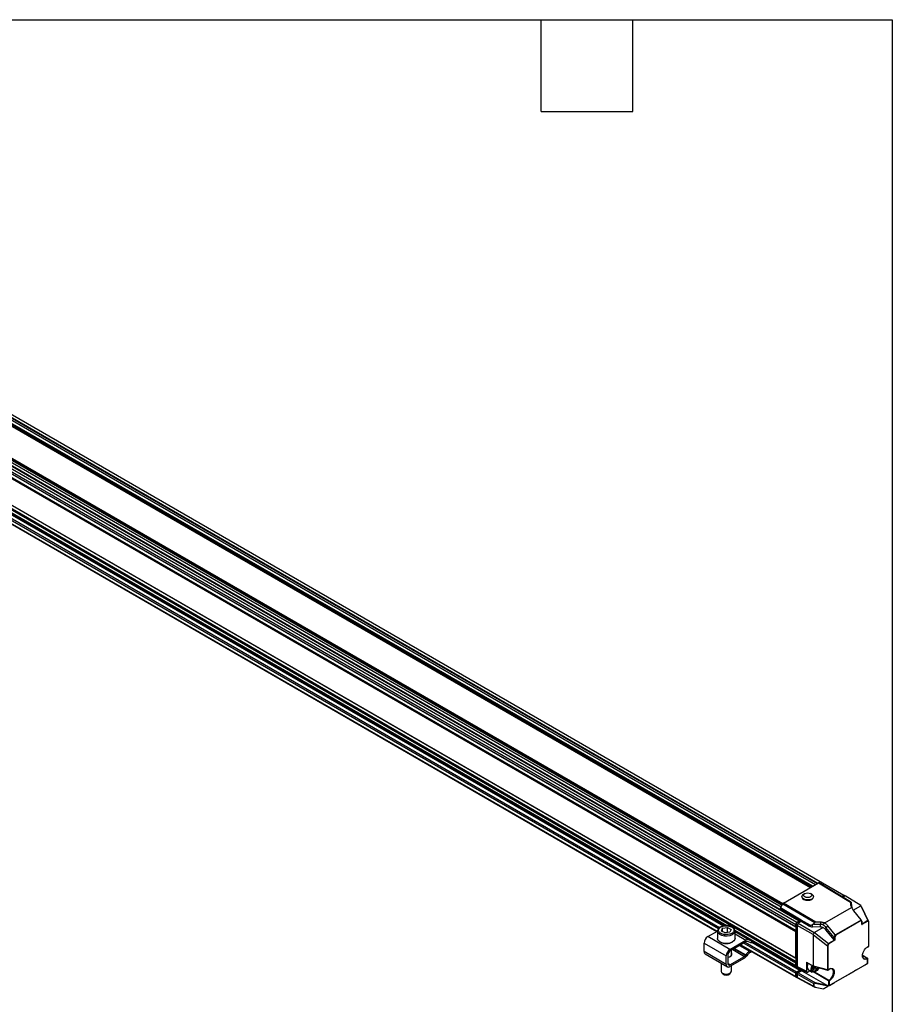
# Model space of a CAD drawing. Header units: millimetres. Extents: x 16 to 683, y 16 to 524.
# Tile 11 of 11: x 501 to 683, y 319 to 524. Entities that reach past the tile are written whole.
import ezdxf

# ---------------------------------------------------------------- set-up
doc = ezdxf.new("R2010")
doc.units = ezdxf.units.MM
doc.header["$LTSCALE"] = 2.5
doc.layers.add('TEXT', color=140, linetype='Continuous', lineweight=25)

msp = doc.modelspace()

# ---------------------------------------------------------------- linework, layer by layer
for p, q in [((379.903, 499.592), (662.746, 336.311)), ((379.725, 499.135), (662.568, 335.853)), ((379.725, 498.655), (662.568, 335.374)), ((379.725, 497.697), (662.568, 334.415)), ((379.833, 498.593), (662.614, 335.347)), ((379.833, 497.883), (662.614, 334.637)), ((379.725, 492.159), (662.568, 328.877)), ((379.725, 491.2), (662.568, 327.918)), ((379.833, 492.097), (662.614, 328.85)), ((379.833, 491.386), (662.614, 328.14)), ((404.243, 486.148), (663.271, 336.614)), ((663.314, 336.618), (404.34, 486.121)), ((419.308, 485.751), (665.621, 343.558)), ((419.308, 485.747), (665.617, 343.556)), ((419.339, 485.84), (665.713, 343.611)), ((419.462, 485.911), (665.836, 343.682)), ((419.628, 486.007), (666.002, 343.778)), ((666.028, 343.793), (419.653, 486.021)), ((422.688, 485.003), (666.663, 344.159)), ((423.163, 485.173), (667.047, 344.381)), ((390.744, 484.253), (648.205, 335.624)), ((390.761, 484.097), (647.941, 335.63)), ((425.112, 484.189), (667.17, 344.452)), ((425.759, 484.423), (672.535, 341.962)), ((391.897, 481.206), (646.148, 334.43)), ((391.961, 481.243), (646.212, 334.467)), ((392.576, 481.598), (646.489, 335.017)), ((392.884, 481.776), (646.708, 335.246)), ((394.261, 481.779), (647.516, 335.578)), ((394.331, 481.916), (647.76, 335.615)), ((413.059, 481.821), (659.513, 339.546)), ((413.11, 482.235), (659.705, 339.879)), ((413.226, 482.311), (659.767, 339.986)), ((413.391, 482.406), (659.85, 340.129)), ((659.862, 340.151), (413.417, 482.421)), ((660.01, 340.319), (667.277, 344.514)), ((667.277, 344.514), (673.899, 340.501)), ((673.933, 340.572), (667.407, 344.527)), ((667.407, 344.527), (667.892, 344.247)), ((667.892, 344.247), (672.196, 341.639)), ((664.454, 342.312), (664.213, 342.182)), ((665.858, 342.157), (665.621, 342.294)), ((672.089, 341.704), (672.535, 341.962)), ((672.144, 341.671), (672.498, 341.875)), ((672.844, 341.785), (672.389, 341.522)), ((672.749, 341.73), (672.498, 341.875)), ((672.535, 341.962), (672.663, 341.78)), ((676.049, 339.803), (672.844, 341.785)), ((659.395, 339.342), (659.88, 340.181)), ((659.88, 340.181), (666.497, 336.284)), ((666.726, 336.363), (660.01, 340.319)), ((663.832, 341.679), (663.831, 341.608)), ((666.222, 341.572), (666.223, 341.642)), ((672.196, 341.639), (673.959, 340.571)), ((673.899, 340.501), (673.943, 339.946)), ((674.097, 340.479), (673.933, 340.572)), ((673.943, 339.946), (674.153, 339.653)), ((674.097, 340.479), (674.09, 340.486)), ((674.097, 340.479), (674.153, 339.653)), ((674.485, 338.85), (676.065, 339.762)), ((676.065, 339.762), (676.049, 339.803)), ((676.23, 339.548), (676.049, 339.803)), ((676.065, 339.762), (677.563, 336.669)), ((659.35, 339.19), (663.654, 336.583)), ((659.35, 338.907), (659.35, 339.19)), ((663.699, 336.734), (659.395, 339.342)), ((668.562, 336.191), (674.16, 339.423)), ((674.574, 338.726), (676.105, 336.801)), ((676.23, 339.548), (676.268, 339.477)), ((677.759, 336.4), (676.268, 339.477)), ((662.568, 335.853), (662.746, 336.311)), ((662.568, 335.374), (662.568, 335.853)), ((662.614, 335.833), (662.782, 336.266)), ((662.877, 335.681), (662.614, 335.833)), ((662.614, 335.347), (662.614, 335.833)), ((662.746, 336.311), (663.271, 336.614)), ((662.782, 336.266), (663.332, 336.584)), ((663.045, 336.115), (662.782, 336.266)), ((663.052, 336.132), (662.874, 335.675)), ((666.197, 333.756), (662.874, 335.675)), ((662.874, 335.675), (662.874, 327.16)), ((663.654, 336.48), (663.052, 336.132)), ((663.052, 336.132), (666.371, 334.216)), ((663.332, 336.584), (663.347, 336.592)), ((663.597, 336.447), (663.347, 336.592)), ((663.654, 336.583), (665.187, 335.716)), ((663.654, 336.583), (663.654, 336.48)), ((665.187, 335.595), (663.654, 336.48)), ((665.521, 335.704), (663.699, 336.734)), ((665.187, 335.716), (665.187, 335.595)), ((666.231, 335.942), (666.042, 335.844)), ((666.042, 335.372), (666.042, 335.844)), ((666.231, 335.942), (666.497, 336.284)), ((666.231, 335.942), (667.667, 335.909)), ((667.676, 336.328), (666.726, 336.363)), ((667.676, 336.328), (667.667, 335.909)), ((667.667, 335.318), (667.667, 335.909)), ((668.808, 335.247), (669.188, 335.616)), ((670.773, 333.723), (669.188, 335.616)), ((676.116, 336.785), (670.788, 333.709)), ((676.116, 336.687), (670.85, 333.647)), ((676.325, 336.496), (676.108, 336.797)), ((676.308, 336.421), (676.116, 336.687)), ((677.564, 336.571), (676.308, 335.846)), ((676.308, 335.846), (676.308, 336.421)), ((677.563, 336.669), (676.334, 335.959)), ((676.334, 335.932), (676.334, 336.47)), ((677.765, 336.386), (677.563, 336.669)), ((677.743, 336.32), (677.564, 336.571)), ((677.743, 331.359), (677.743, 336.32)), ((677.769, 331.394), (677.769, 336.369)), ((644.265, 333.343), (646.282, 334.507)), ((646.282, 334.497), (646.282, 332.97)), ((647.126, 334.497), (647.35, 335.077)), ((647.883, 334.095), (647.126, 334.497)), ((647.35, 335.077), (648.332, 335.254)), ((647.35, 334.378), (647.35, 335.077)), ((648.332, 334.189), (647.864, 334.105)), ((648.865, 334.272), (647.883, 334.095)), ((648.332, 335.254), (649.09, 334.852)), ((648.332, 334.189), (648.332, 335.254)), ((648.351, 334.179), (648.332, 334.189)), ((649.09, 334.852), (648.865, 334.272)), ((649.866, 334.666), (662.568, 327.333)), ((649.934, 334.501), (649.887, 334.687)), ((649.934, 332.97), (649.934, 334.497)), ((649.934, 334.479), (662.658, 327.134)), ((652.789, 332.69), (649.934, 334.339)), ((649.934, 333.903), (652.196, 332.597)), ((662.614, 335.347), (662.568, 335.374)), ((662.568, 334.415), (662.614, 334.495)), ((662.568, 328.877), (662.568, 334.415)), ((662.614, 334.495), (662.614, 335.347)), ((662.614, 328.85), (662.614, 334.495)), ((667.667, 335.318), (666.042, 335.372)), ((666.371, 334.216), (666.197, 333.756)), ((666.197, 333.756), (666.237, 333.686)), ((666.237, 333.686), (669.121, 331.413)), ((666.237, 327.224), (666.237, 333.686)), ((666.441, 334.206), (666.371, 334.216)), ((668.236, 335.243), (666.441, 334.206)), ((666.441, 334.206), (669.34, 331.922)), ((670.536, 333.183), (668.808, 335.247)), ((668.808, 335.247), (668.808, 334.727)), ((670.536, 332.664), (668.808, 334.727)), ((670.555, 333.169), (670.773, 333.723)), ((670.85, 333.647), (670.658, 333.159)), ((643.496, 332.012), (648.108, 329.35)), ((643.496, 330.237), (643.496, 332.012)), ((648.876, 330.681), (644.265, 333.343)), ((648.876, 330.681), (652.196, 332.597)), ((652.196, 332.242), (648.876, 330.326)), ((650.883, 331.484), (652.943, 330.295)), ((651.067, 331.591), (662.613, 324.926)), ((651.131, 331.628), (662.568, 325.025)), ((651.746, 331.983), (662.568, 325.735)), ((652.054, 332.16), (662.722, 326.001)), ((653.202, 332.065), (652.591, 332.304)), ((652.789, 332.69), (653.399, 332.451)), ((653.399, 332.451), (653.202, 332.065)), ((653.361, 332.024), (653.549, 332.392)), ((653.432, 332.163), (663.414, 326.401)), ((653.502, 332.3), (663.49, 326.534)), ((669.138, 331.405), (669.34, 331.922)), ((669.403, 331.86), (669.223, 331.401)), ((670.573, 332.633), (669.34, 331.922)), ((670.658, 332.584), (669.403, 331.86)), ((670.536, 332.664), (670.536, 333.183)), ((670.658, 333.159), (670.658, 332.584)), ((648.108, 327.575), (643.496, 330.237)), ((643.721, 329.739), (648.333, 327.077)), ((648.415, 329.527), (648.415, 327.752)), ((649.173, 329.391), (649.173, 330.497)), ((649.263, 329.527), (649.173, 329.663)), ((649.444, 330.654), (651.904, 329.234)), ((652.096, 329.422), (649.704, 330.803)), ((649.845, 330.885), (652.175, 329.54)), ((652.175, 329.54), (652.096, 329.422)), ((652.943, 330.295), (653.128, 330.401)), ((653.242, 330.112), (652.943, 329.94)), ((653.242, 330.335), (653.242, 330.112)), ((669.121, 331.413), (669.121, 326.431)), ((669.223, 331.401), (669.223, 326.44)), ((676.429, 329.482), (677.421, 328.858)), ((676.465, 329.455), (677.418, 328.857)), ((677.462, 331.167), (677.725, 331.319)), ((677.48, 331.207), (677.743, 331.359)), ((647.043, 327.822), (647.043, 326.168)), ((648.108, 327.575), (648.108, 329.35)), ((648.876, 327.486), (648.415, 327.752)), ((648.876, 327.486), (651.904, 329.234)), ((651.904, 328.879), (648.876, 327.131)), ((652.367, 329.374), (652.288, 329.256)), ((662.614, 328.85), (662.568, 328.877)), ((662.568, 327.918), (662.614, 327.998)), ((662.568, 327.333), (662.568, 327.918)), ((662.614, 327.998), (662.614, 328.85)), ((662.614, 327.377), (662.614, 327.998)), ((662.874, 327.227), (662.614, 327.377)), ((664.751, 328.008), (666.237, 327.224)), ((664.751, 328.008), (664.751, 326.151)), ((664.77, 327.968), (666.254, 327.185)), ((669.489, 323.162), (677.477, 327.774)), ((676.374, 327.136), (676.958, 327.474)), ((677.059, 327.532), (677.392, 327.724)), ((677.396, 327.727), (677.478, 327.774)), ((677.477, 327.774), (677.477, 328.751)), ((677.503, 327.788), (677.503, 328.787)), ((647.135, 325.917), (647.373, 325.61)), ((648.842, 325.61), (649.08, 325.917)), ((649.173, 326.168), (649.173, 327.302)), ((662.568, 325.025), (662.568, 325.735)), ((662.625, 325.058), (662.625, 325.768)), ((662.884, 325.619), (662.625, 325.768)), ((662.691, 327.208), (662.892, 327.091)), ((662.722, 326.001), (663.414, 326.401)), ((662.733, 325.954), (663.547, 326.425)), ((662.999, 325.801), (662.733, 325.954)), ((662.874, 327.16), (664.751, 326.151)), ((666.258, 323.603), (662.876, 325.556)), ((662.876, 325.556), (662.876, 324.846)), ((662.968, 326.958), (664.845, 325.949)), ((663.798, 326.266), (663.029, 325.822)), ((663.029, 325.822), (666.621, 323.749)), ((663.49, 326.534), (663.49, 326.678)), ((663.547, 326.425), (663.547, 326.647)), ((663.798, 326.28), (663.547, 326.425)), ((663.798, 326.512), (663.798, 326.266)), ((663.798, 326.266), (669.132, 323.186)), ((665.528, 326.244), (665.058, 325.973)), ((665.188, 326.441), (665.988, 325.979)), ((666.188, 326.7), (666.378, 327.15)), ((666.431, 326.293), (666.188, 326.7)), ((666.2, 326.679), (666.502, 326.836)), ((669.121, 326.431), (666.237, 327.224)), ((666.258, 327.183), (669.138, 326.392)), ((669.367, 324.139), (666.289, 325.948)), ((666.963, 326.57), (666.431, 326.293)), ((669.429, 324.245), (666.479, 325.982)), ((666.502, 326.836), (666.608, 327.087)), ((666.963, 326.57), (666.502, 326.836)), ((666.597, 326.039), (666.719, 326.11)), ((667.122, 326.946), (666.963, 326.57)), ((669.205, 326.4), (669.468, 326.552)), ((669.223, 326.44), (669.486, 326.592)), ((670.684, 323.852), (674.601, 326.113)), ((675.056, 326.376), (674.786, 326.22)), ((675.241, 326.483), (676.297, 327.092)), ((676.311, 327.1), (676.311, 327.1)), ((676.314, 327.102), (676.356, 327.126)), ((676.314, 327.102), (676.314, 327.102)), ((676.356, 327.126), (676.356, 327.126)), ((662.876, 324.913), (662.625, 325.058)), ((662.656, 324.988), (662.876, 324.862)), ((662.734, 324.943), (662.722, 324.936)), ((666.258, 323.027), (662.876, 324.846)), ((662.922, 324.745), (666.371, 322.891)), ((666.258, 323.603), (666.258, 323.027)), ((666.289, 323.592), (666.289, 323.016)), ((669.265, 323.032), (666.59, 323.631)), ((669.132, 323.186), (666.621, 323.749)), ((669.367, 324.139), (669.367, 323.091)), ((669.489, 324.139), (669.489, 323.162)), ((669.552, 323.198), (670.607, 323.807)), ((670.622, 323.816), (670.622, 323.816)), ((670.625, 323.817), (670.624, 323.817)), ((670.625, 323.817), (670.667, 323.842)), ((670.667, 323.842), (670.667, 323.842)), ((666.59, 322.85), (668.351, 322.505)), ((666.603, 322.812), (668.305, 322.478)), ((668.327, 322.491), (668.912, 322.828)), ((669.265, 323.032), (668.351, 322.505)), ((669.367, 323.091), (669.097, 322.935)), ((669.282, 323.042), (669.367, 323.091))]:
    msp.add_line(p, q)
at = {"flags": 128}
for points in [[(665.873, 341.155), (665.511, 341.013), (665.083, 340.958), (664.648, 340.998), (664.264, 341.128), (663.983, 341.329), (663.844, 341.575), (663.864, 341.833), (664.042, 342.067), (664.213, 342.182)], [(665.632, 341.584), (665.356, 341.478), (665.032, 341.444), (664.708, 341.485), (664.433, 341.596), (664.249, 341.759), (664.184, 341.95), (664.249, 342.14), (664.433, 342.3), (664.708, 342.405), (665.032, 342.44), (665.357, 342.399), (665.632, 342.288), (665.815, 342.124), (665.88, 341.933), (665.815, 341.743), (665.632, 341.584)], [(665.858, 342.157), (665.948, 342.1), (666.161, 341.872), (666.222, 341.616), (666.121, 341.366), (665.873, 341.155)], [(663.831, 341.608), (663.843, 341.505), (663.982, 341.259), (664.263, 341.057), (664.647, 340.928), (665.082, 340.888), (665.51, 340.943), (665.872, 341.085)], [(663.271, 336.614), (663.282, 336.619), (663.293, 336.622), (663.304, 336.622), (663.313, 336.619), (663.32, 336.614), (663.326, 336.606), (663.33, 336.596), (663.332, 336.584)], [(647.709, 333.468), (647.178, 333.59), (646.738, 333.8), (646.432, 334.078), (646.29, 334.398), (646.282, 334.497)], [(649.934, 334.497), (649.89, 334.267), (649.679, 333.96), (649.315, 333.706), (648.833, 333.529), (648.279, 333.447), (647.709, 333.468)], [(649.898, 334.705), (649.926, 334.596), (649.934, 334.497)], [(647.709, 331.942), (647.178, 332.063), (646.738, 332.273), (646.432, 332.552), (646.29, 332.871), (646.282, 332.97)], [(649.934, 332.97), (649.89, 332.74), (649.679, 332.434), (649.315, 332.18), (648.833, 332.003), (648.279, 331.921), (647.709, 331.942)], [(653.361, 332.024), (653.36, 332.023), (653.335, 332.022), (653.282, 332.036), (653.202, 332.065)], [(653.516, 332.411), (653.479, 332.422), (653.399, 332.451)], [(648.415, 329.037), (648.783, 329.135), (649.094, 329.314), (649.272, 329.546), (649.292, 329.8), (649.173, 330.018)], [(653.242, 330.112), (653.35, 330.189), (653.404, 330.242)], [(677.48, 331.207), (677.479, 331.194), (677.475, 331.183), (677.47, 331.174), (677.462, 331.167), (677.453, 331.164), (677.443, 331.163), (677.432, 331.165), (677.427, 331.167)], [(665.146, 327.769), (665.026, 327.493), (664.94, 327.092), (664.969, 326.745), (665.11, 326.499), (665.188, 326.441)], [(647.043, 326.168), (647.058, 326.062), (647.208, 325.839), (647.495, 325.665), (647.875, 325.568)], [(647.875, 325.568), (648.291, 325.562), (648.678, 325.649), (648.979, 325.814), (649.147, 326.034), (649.173, 326.168)], [(662.816, 327.127), (662.816, 327.127), (662.758, 327.114), (662.705, 327.116), (662.658, 327.134), (662.62, 327.165), (662.591, 327.21), (662.574, 327.267), (662.568, 327.333)], [(665.737, 326.586), (665.81, 326.984), (665.962, 327.339)], [(666.597, 326.039), (666.475, 325.979), (666.175, 325.923), (665.933, 326.017), (665.779, 326.249), (665.737, 326.586)], [(665.982, 326.579), (666.052, 326.942), (666.176, 327.226)], [(667.35, 326.883), (667.215, 326.617), (666.968, 326.304), (666.683, 326.091), (666.404, 326.01), (666.173, 326.075), (666.025, 326.274), (665.982, 326.579)]]:
    msp.add_lwpolyline(points, dxfattribs=at)
for centre, radius, start, end in [((665.655, 341.611), 0.569, 292.46863, 356.07182), ((674.803, 339.705), 0.652, 184.54587, 213.01187), ((667.607, 333.022), 2.888, 78.27852, 88.79203), ((645.165, 331.936), 1.67, 122.60548, 177.39452), ((652.59, 332.022), 0.697, 73.44019, 124.40371), ((652.459, 331.859), 0.465, 73.44019, 124.40371), ((644.029, 330.178), 0.536, 173.70115, 234.98667), ((649.776, 329.274), 1.67, 122.60548, 177.39452), ((649.416, 329.482), 1.002, 122.60548, 177.39452), ((651.588, 329.748), 0.604, 301.60274, 327.3774), ((654.208, 328.239), 2.414, 121.60274, 147.3774), ((653.892, 328.398), 1.811, 121.60274, 147.3774), ((677.151, 329.375), 0.735, 175.13335, 232.10957), ((677.682, 331.394), 0.087, 299.99731, 0), ((677.701, 331.354), 0.043, 305.1063, 6.20588), ((677.726, 331.398), 0.0433, 294.04692, 354.63294), ((648.576, 327.499), 0.475, 170.78596, 309.20329), ((648.696, 327.706), 0.285, 170.78596, 309.20329), ((651.272, 329.907), 1.207, 301.60274, 327.3774), ((677.011, 329.386), 0.668, 242.21851, 307.53948), ((677.416, 328.787), 0.087, 0, 57.7452), ((677.46, 328.79), 0.0429, 293.75853, 354.92133), ((677.46, 328.782), 0.0431, 5.36196, 64.61206), ((648.108, 326.357), 1.048, 225.50553, 314.49447), ((662.902, 325.72), 0.334, 122.60548, 177.39452), ((663.324, 326.541), 0.167, 302.60548, 357.39452), ((669.161, 326.561), 0.136, 253.20842, 297.07624), ((669.16, 326.424), 0.0393, 170.28782, 236.1109), ((669.161, 326.476), 0.087, 254.63555, 299.99731), ((669.181, 326.435), 0.0418, 304.16131, 7.15088), ((668.253, 326.077), 2.177, 302.68717, 357.38818), ((669.445, 326.587), 0.0418, 304.16131, 7.15088), ((669.842, 326.041), 0.653, 62.33813, 123.03623), ((669.713, 326.046), 0.718, 354.497, 52.96644), ((662.662, 325.01), 0.0949, 170.78596, 309.20329), ((666.31, 323.699), 0.11, 241.60706, 258.72121), ((669.427, 324.258), 0.134, 243.23378, 297.34352)]:
    msp.add_arc(centre, radius, start, end)
for centre, major_axis, ratio, start_param, end_param in [((667.277, 344.301), (0.13, 0.226), 0.5773087, 6.283041, 7.068313), ((660.01, 340.106), (0.13, 0.226), 0.5774544, 0.7852537, 1.5705257), ((674.058, 340.191), (-0.144, 0.384), 0.1834378, 6.0666614, 6.8519334), ((675.877, 339.979), (1.936, -0.03), 0.5872743, 3.1972404, 3.608959), ((672.786, 341.256), (1.304, -0.772), 0.0104875, 0.0453411, 0.4604537), ((666.093, 336.137), (1.304, -0.02), 0.5872749, 3.9534793, 4.6822886), ((666.093, 337.396), (0.905, 1.608), 0.5843264, 3.4540411, 3.8691537), ((666.887, 336.055), (0.406, -0.203), 0.5718515, 2.2428965, 3.0281685), ((667.586, 335.193), (1.936, -0.03), 0.5872743, 1.1216049, 1.5333232), ((676.055, 336.722), (0.0208, 0.0969), 0.698955, 4.4906482, 5.5503982), ((676.247, 336.456), (0.0848, 0.0274), 0.698919, 5.2760057, 6.5562002), ((676.247, 335.882), (0.061, 0.106), 0.5773346, 4.7124296, 5.4978278), ((677.502, 336.606), (0.0209, 0.0969), 0.6987116, 4.4917011, 5.5529422), ((677.682, 336.355), (0.0848, 0.0272), 0.6986755, 5.2770587, 6.3393029), ((667.599, 334.298), (1.739, -0.027), 0.5872749, 1.2052597, 1.540696), ((667.599, 333.991), (1.481, -1.3), 0.7014548, 1.3549777, 1.7483511), ((670.788, 333.682), (0.0696, -0.0599), 0.2214022, 0.7082374, 1.7679874), ((669.341, 331.895), (0.0696, -0.0599), 0.22087, 0.7083216, 1.7690566), ((670.596, 333.341), (0.035, 0.174), 0.4573465, 2.7920477, 3.0651964), ((670.596, 332.701), (0.074, -0.065), 0.7014548, 4.4965707, 4.9896685), ((670.596, 333.194), (0.0867, -0.0164), 0.4080966, 4.2947941, 5.5749885), ((670.596, 332.62), (0.087, -0.0502), 0.0000704, 0.7854388, 1.8456836), ((669.161, 331.598), (0.017, 0.194), 0.4404864, 2.8602951, 3.0605607), ((669.161, 331.437), (0.0867, -0.0164), 0.4085629, 4.5136609, 5.5749044), ((664.812, 328.044), (0.0435, 0.0754), 0.5771178, 2.3561515, 3.1634023), ((676.991, 327.493), (0.0754, 0.0435), 0.0001051, 4.2607572, 5.8241754), ((677.324, 327.685), (0.0753, 0.0435), 0.0001017, 5.8406738, 6.0264661), ((677.416, 327.738), (0.087, 0.0502), 0.0000704, 5.5151999, 7.0685429), ((663.182, 327.337), (0.217, 0.377), 0.5772057, 2.3562656, 3.159042), ((663.029, 325.645), (0.109, 0.188), 0.5775574, 0.7854691, 2.3559609), ((665.058, 326.328), (0.217, 0.377), 0.5772057, 2.3562656, 3.926757), ((666.288, 327.265), (0.0321, 0.0812), 0.4913732, 2.2863898, 3.1951769), ((674.756, 326.202), (0.218, 0.126), 0.000071, 3.9225469, 4.8496947), ((675.086, 326.393), (0.218, 0.126), 0.000071, 0.7809542, 1.7080934), ((676.139, 327.001), (0.22, 0.127), 0.0000697, 6.1281419, 7.0552644), ((676.532, 327.227), (0.22, 0.127), 0.0000697, 2.9864981, 3.9136718), ((663.029, 324.935), (0.109, 0.188), 0.5772057, 2.3562656, 3.159042), ((670.449, 323.716), (0.22, 0.127), 0.0000697, 6.1281358, 7.0552644), ((670.842, 323.943), (0.22, 0.127), 0.0000697, 2.9865025, 3.9136718), ((668.419, 322.544), (0.115, 0.066), 0.0000456, 2.2121261, 3.7755345), ((669.067, 322.918), (0.218, 0.126), 0.000071, 3.9225463, 4.8496952), ((669.131, 323.116), (0.15, -0.102), 0.3324215, 0.4074611, 1.785082), ((669.332, 323.071), (0.111, 0.064), 0.0000467, 2.0336627, 2.2194623), ((669.397, 323.109), (0.218, 0.126), 0.000071, 0.7809542, 1.7080924), ((669.427, 323.126), (0.087, 0.0502), 0.0000704, 0.7853575, 2.3387006)]:
    msp.add_ellipse(centre, major_axis=major_axis, ratio=ratio, start_param=start_param, end_param=end_param)
for points in [[(659.395, 339.342), (659.367, 339.292), (659.35, 339.237), (659.35, 339.19)], [(674.141, 339.494), (674.146, 339.47), (674.153, 339.447), (674.16, 339.423)], [(663.654, 336.583), (663.654, 336.629), (663.671, 336.685), (663.699, 336.734)], [(668.442, 336.204), (668.366, 336.081), (668.285, 335.962), (668.193, 335.85)], [(668.193, 335.85), (668.426, 335.679), (668.634, 335.474), (668.808, 335.247)], [(668.562, 336.191), (668.522, 336.196), (668.482, 336.2), (668.442, 336.204)]]:
    msp.add_open_spline(points, degree=3)
for points, knots in [([(674.256, 339.35), (674.245, 339.362), (674.233, 339.376), (674.221, 339.39), (674.209, 339.406), (674.195, 339.422), (674.182, 339.439), (674.169, 339.457), (674.155, 339.475), (674.141, 339.494)], [0.0000000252, 0.0000000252, 0.0000000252, 0.0000000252, 0.0003261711, 0.0003261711, 0.0003261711, 0.0006766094, 0.0006766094, 0.0006766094, 0.0010275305, 0.0010275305, 0.0010275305, 0.0010275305]), ([(674.16, 339.423), (674.19, 339.35), (674.224, 339.276), (674.348, 339.039), (674.453, 338.878), (674.574, 338.726)], [1.58824962, 1.58824962, 1.58824962, 1.58824962, 1.70087123, 1.70087123, 1.95544914, 1.95544914, 1.95544914, 1.95544914]), ([(674.485, 338.85), (674.44, 338.93), (674.35, 339.093), (674.288, 339.263), (674.256, 339.35)], [0, 0, 0, 0, 0.4919784, 1, 1, 1, 1]), ([(647.757, 333.768), (647.626, 333.785), (647.481, 333.813), (647.181, 333.909), (647.024, 333.977), (646.815, 334.118), (646.75, 334.172), (646.638, 334.291), (646.591, 334.357), (646.524, 334.497), (646.504, 334.572), (646.496, 334.724), (646.509, 334.802), (646.567, 334.953), (646.613, 335.026), (646.732, 335.162), (646.805, 335.225), (646.97, 335.335), (647.061, 335.383), (647.25, 335.463), (647.349, 335.496), (647.642, 335.572), (647.834, 335.595), (648.176, 335.608), (648.328, 335.598), (648.459, 335.581)], [0, 0, 0, 0, 0.125, 0.125, 0.25, 0.25, 0.3125, 0.3125, 0.375, 0.375, 0.4375, 0.4375, 0.5, 0.5, 0.5625, 0.5625, 0.625, 0.625, 0.6875, 0.6875, 0.75, 0.75, 0.875, 0.875, 1, 1, 1, 1]), ([(648.489, 335.618), (648.283, 335.632), (647.953, 335.654), (647.492, 335.582), (647.124, 335.47), (646.844, 335.341), (646.728, 335.237), (646.697, 335.21)], [0, 0, 0, 0, 0.3103237, 0.4958037, 0.700318, 0.9205385, 1, 1, 1, 1]), ([(648.459, 335.581), (648.59, 335.564), (648.734, 335.536), (649.035, 335.44), (649.191, 335.372), (649.4, 335.231), (649.465, 335.177), (649.577, 335.058), (649.625, 334.992), (649.692, 334.852), (649.712, 334.777), (649.72, 334.625), (649.707, 334.547), (649.648, 334.396), (649.603, 334.323), (649.483, 334.187), (649.41, 334.124), (649.246, 334.014), (649.155, 333.966), (648.965, 333.886), (648.867, 333.853), (648.573, 333.777), (648.382, 333.754), (648.039, 333.741), (647.888, 333.751), (647.757, 333.768)], [0, 0, 0, 0, 0.125, 0.125, 0.25, 0.25, 0.3125, 0.3125, 0.375, 0.375, 0.4375, 0.4375, 0.5, 0.5, 0.5625, 0.5625, 0.625, 0.625, 0.6875, 0.6875, 0.75, 0.75, 0.875, 0.875, 1, 1, 1, 1]), ([(648.497, 335.6), (648.494, 335.607), (648.489, 335.625), (648.475, 335.616), (648.464, 335.592), (648.459, 335.581)], [0, 0, 0, 0, 0.2901271, 0.6588884, 1, 1, 1, 1]), ([(649.887, 334.687), (649.876, 334.745), (649.838, 334.944), (649.555, 335.232), (649.079, 335.504), (648.68, 335.581), (648.489, 335.618)], [0, 0, 0, 0, 0.1220257, 0.4196107, 0.7232596, 1, 1, 1, 1]), ([(665.521, 335.704), (665.458, 335.704), (665.399, 335.705), (665.288, 335.708), (665.236, 335.711), (665.187, 335.716)], [0, 0, 0, 0, 0.5, 0.5, 1, 1, 1, 1]), ([(669.188, 335.616), (669.062, 335.766), (668.921, 335.906), (668.702, 336.088), (668.633, 336.141), (668.562, 336.191)], [4.32773281, 4.32773281, 4.32773281, 4.32773281, 4.58231072, 4.58231072, 4.69493569, 4.69493569, 4.69493569, 4.69493569]), ([(676.105, 336.801), (676.107, 336.798), (676.111, 336.793), (676.114, 336.787), (676.116, 336.785)], [0, 0, 0, 0, 0.51135369, 1, 1, 1, 1]), ([(677.759, 336.4), (677.76, 336.397), (677.763, 336.392), (677.765, 336.388), (677.765, 336.386)], [0, 0, 0, 0, 0.5163579, 1, 1, 1, 1]), ([(646.697, 335.21), (646.633, 335.16), (646.469, 335.034), (646.317, 334.787), (646.293, 334.59), (646.282, 334.493)], [0, 0, 0, 0, 0.24729894, 0.62863389, 1, 1, 1, 1]), ([(647.757, 333.768), (647.751, 333.754), (647.745, 333.734), (647.733, 333.687), (647.728, 333.659), (647.719, 333.6), (647.715, 333.57), (647.71, 333.514), (647.709, 333.489), (647.709, 333.468)], [0, 0, 0, 0, 0.25, 0.25, 0.5, 0.5, 0.75, 0.75, 1, 1, 1, 1]), ([(670.788, 333.709), (670.785, 333.711), (670.78, 333.715), (670.775, 333.72), (670.773, 333.723)], [0, 0, 0, 0, 0.4886465, 1, 1, 1, 1]), ([(647.102, 332.098), (647.156, 332.071), (647.332, 331.979), (647.566, 331.944), (647.728, 331.92)], [0, 0, 0, 0, 0.3035469, 1, 1, 1, 1]), ([(647.709, 331.942), (647.709, 331.925), (647.711, 331.91), (647.719, 331.901), (647.724, 331.908), (647.728, 331.92)], [0, 0, 0, 0, 0.5, 0.5, 1, 1, 1, 1]), ([(647.728, 331.92), (647.892, 331.907), (648.261, 331.877), (648.755, 331.952), (649.15, 332.088), (649.374, 332.195), (649.462, 332.275), (649.479, 332.29)], [0, 0, 0, 0, 0.2500649, 0.5663748, 0.7514812, 0.9522573, 1, 1, 1, 1]), ([(676.72, 328.69), (676.706, 328.697), (676.632, 328.731), (676.532, 328.859), (676.438, 329.077), (676.406, 329.361), (676.439, 329.682), (676.531, 330.011), (676.669, 330.32), (676.876, 330.661), (677.152, 330.986), (677.379, 331.139), (677.48, 331.207)], [0, 0, 0, 0, 0.023507, 0.1206875, 0.2236623, 0.3297991, 0.4359359, 0.5389106, 0.6360911, 0.7257015, 0.878869, 1, 1, 1, 1]), ([(662.693, 327.212), (662.679, 327.22), (662.644, 327.241), (662.619, 327.303), (662.616, 327.356), (662.614, 327.377)], [0, 0, 0, 0, 0.29929, 0.7194038, 1, 1, 1, 1]), ([(677.477, 328.751), (677.377, 328.703), (677.15, 328.596), (676.888, 328.594), (676.759, 328.668), (676.72, 328.69)], [0, 0, 0, 0, 0.3558469, 0.8058079, 1, 1, 1, 1]), ([(677.418, 328.857), (677.421, 328.859), (677.425, 328.86), (677.428, 328.862), (677.432, 328.863), (677.436, 328.864), (677.44, 328.864), (677.448, 328.865), (677.455, 328.864), (677.461, 328.861), (677.467, 328.857), (677.472, 328.852), (677.474, 328.845), (677.477, 328.838), (677.479, 328.83), (677.478, 328.821)], [0, 0, 0, 0, 0.119759, 0.119759, 0.119759, 0.245509, 0.245509, 0.245509, 0.4970091, 0.4970091, 0.4970091, 0.7485092, 0.7485092, 0.7485092, 1.0000093, 1.0000093, 1.0000093, 1.0000093]), ([(677.477, 328.751), (677.477, 328.768), (677.472, 328.79), (677.448, 328.831), (677.432, 328.848), (677.418, 328.857)], [0, 0, 0, 0, 0.5, 0.5, 1, 1, 1, 1]), ([(662.625, 325.768), (662.625, 325.801), (662.637, 325.84), (662.676, 325.909), (662.704, 325.938), (662.733, 325.954)], [0, 0, 0, 0, 0.5, 0.5, 1, 1, 1, 1]), ([(669.486, 326.592), (669.506, 326.603), (669.544, 326.624), (669.601, 326.652), (669.657, 326.676), (669.713, 326.696), (669.769, 326.712), (669.824, 326.724), (669.894, 326.735), (669.977, 326.74), (670.071, 326.73), (670.159, 326.707), (670.211, 326.68), (670.238, 326.667)], [0, 0, 0, 0, 0.0690311, 0.1375766, 0.2058353, 0.2740083, 0.3422979, 0.4109048, 0.4800273, 0.6105625, 0.7398189, 0.8691734, 1, 1, 1, 1]), ([(670.549, 325.979), (670.549, 325.956), (670.548, 325.912), (670.543, 325.843), (670.536, 325.774), (670.525, 325.703), (670.512, 325.631), (670.495, 325.558), (670.457, 325.417), (670.382, 325.204), (670.244, 324.93), (670.075, 324.673), (669.916, 324.486), (669.785, 324.358), (669.688, 324.275), (669.589, 324.2), (669.522, 324.16), (669.489, 324.139)], [0, 0, 0, 0, 0.0345554, 0.0688649, 0.1030275, 0.1371439, 0.1713149, 0.2056409, 0.240221, 0.3700751, 0.5000288, 0.6298829, 0.7598364, 0.8201279, 0.8798929, 0.9396707, 1, 1, 1, 1]), ([(670.238, 326.667), (670.25, 326.659), (670.276, 326.643), (670.311, 326.616), (670.344, 326.586), (670.375, 326.553), (670.404, 326.516), (670.43, 326.476), (670.453, 326.433), (670.481, 326.375), (670.509, 326.298), (670.532, 326.199), (670.546, 326.093), (670.548, 326.017), (670.549, 325.979)], [0, 0, 0, 0, 0.0655269, 0.1305652, 0.1952843, 0.2598557, 0.3244524, 0.3892471, 0.4544109, 0.520112, 0.64055, 0.7599566, 0.8794132, 1, 1, 1, 1]), ([(670.549, 325.979), (670.535, 325.97), (670.512, 325.964), (670.465, 325.964), (670.442, 325.97), (670.428, 325.978)], [0, 0, 0, 0, 0.5, 0.5, 1, 1, 1, 1]), ([(662.658, 324.99), (662.652, 324.993), (662.637, 325.002), (662.627, 325.027), (662.626, 325.049), (662.625, 325.058)], [0, 0, 0, 0, 0.2992917, 0.7193963, 1, 1, 1, 1]), ([(666.258, 323.603), (666.259, 323.609), (666.26, 323.622), (666.267, 323.641), (666.278, 323.659), (666.293, 323.676), (666.313, 323.692), (666.337, 323.707), (666.371, 323.722), (666.42, 323.737), (666.479, 323.748), (666.547, 323.753), (666.594, 323.75), (666.621, 323.749)], [0, 0, 0, 0, 0.0503446, 0.1025268, 0.1575483, 0.2162653, 0.2793842, 0.3474743, 0.4209896, 0.5460909, 0.6960639, 0.8233164, 1, 1, 1, 1]), ([(666.59, 323.631), (666.577, 323.634), (666.552, 323.639), (666.513, 323.645), (666.471, 323.649), (666.426, 323.651), (666.38, 323.649), (666.341, 323.642), (666.312, 323.629), (666.293, 323.613), (666.29, 323.599), (666.289, 323.592)], [0, 0, 0, 0, 0.1120599, 0.2226715, 0.3321846, 0.4824637, 0.6195943, 0.7458126, 0.8527649, 0.9310946, 1, 1, 1, 1]), ([(666.621, 323.749), (666.613, 323.736), (666.606, 323.716), (666.594, 323.673), (666.591, 323.649), (666.59, 323.631)], [0, 0, 0, 0, 0.5, 0.5, 1, 1, 1, 1]), ([(669.367, 324.139), (669.367, 324.147), (669.369, 324.157), (669.372, 324.167), (669.375, 324.178), (669.38, 324.189), (669.386, 324.199), (669.392, 324.209), (669.399, 324.219), (669.407, 324.227), (669.411, 324.231), (669.414, 324.234), (669.418, 324.237), (669.422, 324.24), (669.425, 324.243), (669.429, 324.245)], [-0.0000091, -0.0000091, -0.0000091, -0.0000091, 0.2514909, 0.2514909, 0.2514909, 0.5029909, 0.5029909, 0.5029909, 0.7544909, 0.7544909, 0.7544909, 0.8802409, 0.8802409, 0.8802409, 1, 1, 1, 1]), ([(669.429, 324.245), (669.443, 324.236), (669.46, 324.219), (669.483, 324.178), (669.489, 324.156), (669.489, 324.139)], [0, 0, 0, 0, 0.5, 0.5, 1, 1, 1, 1]), ([(666.289, 323.016), (666.288, 323.016), (666.286, 323.017), (666.285, 323.017), (666.284, 323.017), (666.282, 323.018), (666.281, 323.018), (666.278, 323.019), (666.275, 323.02), (666.273, 323.02), (666.27, 323.021), (666.268, 323.022), (666.265, 323.024), (666.263, 323.025), (666.261, 323.026), (666.258, 323.027)], [0, 0, 0, 0, 0.1191784, 0.1191784, 0.1191784, 0.2450102, 0.2450102, 0.2450102, 0.4966737, 0.4966737, 0.4966737, 0.7483373, 0.7483373, 0.7483373, 1.0000008, 1.0000008, 1.0000008, 1.0000008]), ([(666.372, 322.892), (666.358, 322.9), (666.325, 322.917), (666.291, 322.949), (666.269, 322.981), (666.26, 323.005), (666.259, 323.021), (666.258, 323.027)], [0, 0, 0, 0, 0.2417497, 0.5491855, 0.7244439, 0.8872068, 1, 1, 1, 1]), ([(666.289, 323.016), (666.289, 323.013), (666.29, 323.006), (666.294, 322.995), (666.301, 322.983), (666.315, 322.967), (666.34, 322.945), (666.378, 322.922), (666.426, 322.899), (666.478, 322.879), (666.534, 322.862), (666.571, 322.854), (666.59, 322.85)], [0, 0, 0, 0, 0.0333458, 0.0679859, 0.1055327, 0.1472628, 0.2481135, 0.374115, 0.513816, 0.6752559, 0.8336345, 1, 1, 1, 1]), ([(666.621, 322.826), (666.578, 322.831), (666.5, 322.84), (666.415, 322.866), (666.379, 322.888), (666.372, 322.892)], [0, 0, 0, 0, 0.50106, 0.9034215, 1, 1, 1, 1]), ([(666.59, 322.85), (666.591, 322.832), (666.594, 322.818), (666.606, 322.809), (666.613, 322.814), (666.621, 322.826)], [0, 0, 0, 0, 0.5, 0.5, 1, 1, 1, 1])]:
    msp.add_open_spline(points, degree=3, knots=knots)
at = {"layer": 'TEXT'}
for p, q in [((15.875, 523.875), (682.625, 523.875)), ((609.6, 504.825), (609.6, 523.875)), ((628.65, 504.825), (628.65, 523.875)), ((682.625, 523.875), (682.625, 15.875)), ((609.6, 504.825), (628.65, 504.825))]:
    msp.add_line(p, q, dxfattribs=at)

doc.saveas('drawing.dxf')
